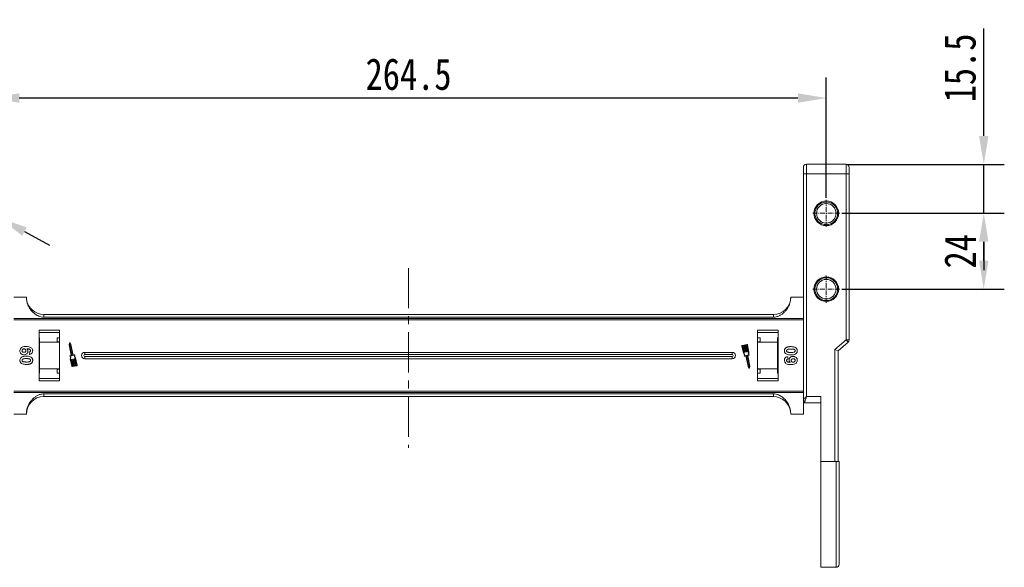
# Model space of a CAD drawing. Header units: millimetres. Extents: x -1004 to 529, y -22 to 1052.
# Tile 6 of 78: x -833 to -522, y 564 to 737. Entities that reach past the tile are written whole.
import ezdxf

# ---------------------------------------------------------------- set-up
doc = ezdxf.new("R2010")
doc.units = ezdxf.units.MM
doc.linetypes.add('CENTER', pattern=[0.6, 0.375, -0.075, 0.075, -0.075])
doc.linetypes.add('CENTERX2', pattern=[20.32, 12.7, -2.54, 2.54, -2.54])
doc.styles.get("Standard").update_dxf_attribs({"font": '仿宋_GB2312.ttf', "width": 0.8})
doc.dimstyles.new('ISO-45.1', dxfattribs={"dimtxt": 10, "dimasz": 9, "dimexe": 6.5, "dimexo": 0.625, "dimgap": 2.5, "dimtad": 1, "dimtoh": 1, "dimdsep": 46, "dimtxsty": 'Standard', "dimcen": 2.5, "dimadec": 0, "dimazin": 0, "dimtfac": 1, "dimtmove": 0, "dimatfit": 3, "dimfxl": 0, "dimarcsym": 0})
doc.dimstyles.new('副本 ISO-45.1', dxfattribs={"dimtxt": 10, "dimasz": 9, "dimexe": 6.5, "dimexo": 0.625, "dimgap": 2.5, "dimtad": 1, "dimdsep": 46, "dimtxsty": 'Standard', "dimcen": 2.5, "dimadec": 0, "dimazin": 0, "dimtfac": 1, "dimtmove": 0, "dimatfit": 3, "dimfxl": 0, "dimarcsym": 0})

# ---------------------------------------------------------------- blocks, each defined once
blk = doc.blocks.new('*D3212')
at = {"color": 0, "lineweight": -2}
for p, q in [((-573.19, 676.15), (-521.75, 676.15)), ((-528.25, 661.15), (-528.25, 667.15)), ((-573.19, 652.15), (-521.75, 652.15))]:
    blk.add_line(p, q, dxfattribs=at)
at = {"color": 0, "lineweight": 9}
for points in [[(-529.75, 667.15), (-526.75, 667.15), (-528.25, 676.15)], [(-529.75, 661.15), (-526.75, 661.15), (-528.25, 652.15)]]:
    blk.add_solid(points, dxfattribs=at)
at = {"layer": 'Defpoints', "color": 0, "lineweight": 9}
for p in [(-573.82, 676.15), (-528.25, 676.15), (-573.82, 652.15)]:
    blk.add_point(p, dxfattribs=at)
at = {"color": 0, "lineweight": 9, "insert": (-535.75, 664.15), "char_height": 10, "attachment_point": 5, "rotation": 90}
blk.add_mtext('24', dxfattribs=at)
blk = doc.blocks.new('*D3213')
at = {"color": 0, "lineweight": -2}
for p, q in [((-528.25, 700.65), (-528.25, 734.63)), ((-571.55, 691.65), (-521.75, 691.65)), ((-528.25, 676.15), (-528.25, 691.65)), ((-573.19, 676.15), (-521.75, 676.15)), ((-528.25, 667.15), (-528.25, 658.15))]:
    blk.add_line(p, q, dxfattribs=at)
at = {"color": 0, "lineweight": 9}
for points in [[(-529.75, 700.65), (-526.75, 700.65), (-528.25, 691.65)], [(-529.75, 667.15), (-526.75, 667.15), (-528.25, 676.15)]]:
    blk.add_solid(points, dxfattribs=at)
at = {"layer": 'Defpoints', "color": 0, "lineweight": 9}
for p in [(-572.18, 691.65), (-528.25, 691.65), (-573.82, 676.15)]:
    blk.add_point(p, dxfattribs=at)
at = {"color": 0, "lineweight": 9, "insert": (-535.75, 722.14), "char_height": 10, "attachment_point": 5, "rotation": 90}
blk.add_mtext('15.5', dxfattribs=at)
blk = doc.blocks.new('*D3214')
at = {"color": 0, "lineweight": -2}
for p, q in [((-842.61, 681.07), (-842.61, 719.13)), ((-578.11, 681.07), (-578.11, 719.13)), ((-587.11, 712.63), (-833.61, 712.63))]:
    blk.add_line(p, q, dxfattribs=at)
at = {"color": 0, "lineweight": 9}
for points in [[(-833.61, 714.13), (-833.61, 711.13), (-842.61, 712.63)], [(-587.11, 714.13), (-587.11, 711.13), (-578.11, 712.63)]]:
    blk.add_solid(points, dxfattribs=at)
at = {"layer": 'Defpoints', "color": 0, "lineweight": 9}
for p in [(-842.61, 712.63), (-842.61, 680.44), (-578.11, 680.44)]:
    blk.add_point(p, dxfattribs=at)
at = {"color": 0, "lineweight": 9, "insert": (-710.36, 720.13), "char_height": 10, "attachment_point": 5}
blk.add_mtext('264.5', dxfattribs=at)
blk = doc.blocks.new('*D3222')
at = {"color": 0, "lineweight": -2}
for p, q in [((-890.67, 689.36), (-866.97, 689.36)), ((-866.97, 689.36), (-853.25, 681.92)), ((-839.88, 674.68), (-845.33, 677.63)), ((-831.97, 670.39), (-824.06, 666.1))]:
    blk.add_line(p, q, dxfattribs=at)
at = {"color": 0, "lineweight": 9}
for points in [[(-852.53, 683.24), (-853.96, 680.6), (-845.33, 677.63)], [(-831.26, 671.71), (-832.69, 669.07), (-839.88, 674.68)]]:
    blk.add_solid(points, dxfattribs=at)
at = {"layer": 'Defpoints', "color": 0, "lineweight": 9}
for p in [(-845.33, 677.63), (-839.88, 674.68)]:
    blk.add_point(p, dxfattribs=at)
at = {"color": 0, "lineweight": 9, "insert": (-880.07, 696.86), "char_height": 10, "attachment_point": 5}
blk.add_mtext('∅6.2', dxfattribs=at)

msp = doc.modelspace()

# ---------------------------------------------------------------- linework, layer by layer
at = {"color": 7, "linetype": 'Continuous', "lineweight": 15}
for p, q in [((-584.359, 688.654), (-584.359, 691.654)), ((-571.859, 691.654), (-584.359, 691.654)), ((-571.859, 688.654), (-571.859, 691.654)), ((-585.359, 688.654), (-585.359, 617.099)), ((-584.359, 688.654), (-585.359, 688.654)), ((-584.359, 618.217), (-584.359, 688.654)), ((-584.359, 688.654), (-571.859, 688.654)), ((-571.859, 688.654), (-571.859, 636.114)), ((-570.859, 688.654), (-571.859, 688.654)), ((-570.859, 636.114), (-570.859, 688.654)), ((-835.359, 649.654), (-831.359, 649.654)), ((-585.359, 649.654), (-589.359, 649.654)), ((-710.359, 642.861), (-835.359, 642.861)), ((-835.359, 642.442), (-710.359, 642.442)), ((-825.859, 644.154), (-825.859, 643.269)), ((-710.359, 644.154), (-825.859, 644.154)), ((-825.859, 643.269), (-710.359, 643.269)), ((-594.859, 644.154), (-710.359, 644.154)), ((-710.359, 643.269), (-594.859, 643.269)), ((-585.359, 642.861), (-710.359, 642.861)), ((-710.359, 642.442), (-585.359, 642.442)), ((-594.859, 644.154), (-594.859, 643.269)), ((-827.359, 639.154), (-827.359, 623.154)), ((-820.859, 639.154), (-827.359, 639.154)), ((-820.859, 623.154), (-820.859, 639.154)), ((-599.859, 639.154), (-599.859, 623.154)), ((-593.359, 639.154), (-599.859, 639.154)), ((-593.359, 623.154), (-593.359, 639.154)), ((-827.359, 638.404), (-820.859, 638.404)), ((-827.359, 636.768), (-827.159, 636.768)), ((-827.159, 635.404), (-827.159, 636.768)), ((-820.859, 636.768), (-821.659, 636.768)), ((-821.659, 636.768), (-821.659, 635.45)), ((-599.859, 638.404), (-593.359, 638.404)), ((-599.059, 636.768), (-599.859, 636.768)), ((-599.059, 635.45), (-599.059, 636.768)), ((-593.559, 636.768), (-593.359, 636.768)), ((-593.559, 636.768), (-593.559, 635.404)), ((-571.859, 636.114), (-575.359, 633.114)), ((-571.859, 636.114), (-570.859, 636.114)), ((-571.208, 635.355), (-571.859, 636.114)), ((-820.859, 635.404), (-827.159, 635.404)), ((-827.159, 635.404), (-827.159, 626.904)), ((-821.659, 635.45), (-820.859, 635.45)), ((-817.723, 635.143), (-817.841, 634.542)), ((-817.841, 634.542), (-817.129, 631.172)), ((-817.635, 634.985), (-817.721, 634.543)), ((-817.721, 634.543), (-816.99, 631.081)), ((-817.377, 634.615), (-817.635, 634.985)), ((-817.267, 634.663), (-817.617, 635.165)), ((-816.645, 631.154), (-817.377, 634.615)), ((-816.549, 631.265), (-817.267, 634.663)), ((-604.811, 634.151), (-604.329, 631.872)), ((-604.696, 634.175), (-604.222, 631.932)), ((-603.296, 634.651), (-604.675, 634.359)), ((-604.421, 634.293), (-604.65, 634.244)), ((-603.981, 632.21), (-604.421, 634.293)), ((-604.018, 634.378), (-604.306, 634.317)), ((-604.306, 634.317), (-603.866, 632.235)), ((-603.578, 632.295), (-604.018, 634.378)), ((-603.616, 634.463), (-603.904, 634.402)), ((-603.904, 634.402), (-603.464, 632.32)), ((-603.176, 632.38), (-603.616, 634.463)), ((-603.272, 634.536), (-603.501, 634.487)), ((-603.501, 634.487), (-603.061, 632.405)), ((-602.728, 632.248), (-603.202, 634.49)), ((-602.606, 632.236), (-603.087, 634.515)), ((-599.859, 635.45), (-599.059, 635.45)), ((-593.559, 635.404), (-599.859, 635.404)), ((-593.559, 626.904), (-593.559, 635.404)), ((-575.359, 633.114), (-575.359, 597.654)), ((-574.359, 632.654), (-575.359, 633.114)), ((-574.359, 632.654), (-571.208, 635.355)), ((-830.403, 631.513), (-830.487, 632.282)), ((-817.152, 631.137), (-817.568, 631.049)), ((-817.497, 630.072), (-817.016, 627.794)), ((-817.013, 631.047), (-817.457, 630.953)), ((-817.374, 630.061), (-816.901, 627.818)), ((-816.601, 627.821), (-817.041, 629.904)), ((-817.019, 629.938), (-816.961, 629.951)), ((-816.926, 629.928), (-816.486, 627.845)), ((-816.199, 627.906), (-816.639, 629.989)), ((-816.616, 630.023), (-816.559, 630.036)), ((-816.166, 631.225), (-816.61, 631.131)), ((-816.104, 631.358), (-816.549, 631.265)), ((-816.524, 630.013), (-816.084, 627.93)), ((-815.797, 627.991), (-816.237, 630.074)), ((-816.214, 630.108), (-816.157, 630.121)), ((-816.122, 630.098), (-815.682, 628.015)), ((-815.407, 628.133), (-815.881, 630.376)), ((-815.292, 628.158), (-815.773, 630.436)), ((-710.359, 632.154), (-812.859, 632.154)), ((-812.859, 631.439), (-812.859, 632.154)), ((-710.359, 631.439), (-812.859, 631.439)), ((-812.859, 630.154), (-812.859, 630.869)), ((-812.859, 630.869), (-710.359, 630.869)), ((-812.859, 630.154), (-710.359, 630.154)), ((-607.859, 632.154), (-710.359, 632.154)), ((-607.859, 631.439), (-710.359, 631.439)), ((-710.359, 630.869), (-607.859, 630.869)), ((-710.359, 630.154), (-607.859, 630.154)), ((-607.859, 632.154), (-607.859, 631.439)), ((-607.859, 630.154), (-607.859, 630.869)), ((-603.999, 630.95), (-603.554, 631.044)), ((-603.888, 632.2), (-603.946, 632.188)), ((-603.936, 631.083), (-603.492, 631.177)), ((-603.554, 631.044), (-602.836, 627.645)), ((-603.486, 632.285), (-603.544, 632.273)), ((-603.457, 631.154), (-602.726, 627.693)), ((-603.084, 632.37), (-603.141, 632.358)), ((-602.381, 627.766), (-603.113, 631.227)), ((-603.09, 631.262), (-602.646, 631.356)), ((-602.261, 627.766), (-602.973, 631.136)), ((-602.951, 631.171), (-602.535, 631.259)), ((-590.315, 630.795), (-590.23, 630.026)), ((-574.359, 597.654), (-574.359, 632.654)), ((-827.159, 626.904), (-820.859, 626.904)), ((-827.159, 625.54), (-827.159, 626.904)), ((-820.859, 626.858), (-821.659, 626.858)), ((-821.659, 626.858), (-821.659, 625.54)), ((-816.831, 627.773), (-816.601, 627.821)), ((-816.807, 627.658), (-815.428, 627.949)), ((-816.486, 627.845), (-816.199, 627.906)), ((-816.084, 627.93), (-815.797, 627.991)), ((-815.682, 628.015), (-815.452, 628.064)), ((-602.836, 627.645), (-602.485, 627.143)), ((-602.726, 627.693), (-602.468, 627.324)), ((-602.468, 627.324), (-602.381, 627.766)), ((-602.379, 627.165), (-602.261, 627.766)), ((-599.859, 626.904), (-593.559, 626.904)), ((-599.059, 626.858), (-599.859, 626.858)), ((-599.059, 625.54), (-599.059, 626.858)), ((-593.559, 626.904), (-593.559, 625.54)), ((-827.159, 625.54), (-827.359, 625.54)), ((-820.859, 623.904), (-827.359, 623.904)), ((-821.659, 625.54), (-820.859, 625.54)), ((-599.859, 625.54), (-599.059, 625.54)), ((-593.359, 623.904), (-599.859, 623.904)), ((-593.359, 625.54), (-593.559, 625.54)), ((-827.359, 623.154), (-820.859, 623.154)), ((-599.859, 623.154), (-593.359, 623.154)), ((-710.359, 619.866), (-835.359, 619.866)), ((-835.359, 619.447), (-710.359, 619.447)), ((-710.359, 619.04), (-825.859, 619.04)), ((-825.859, 619.04), (-825.859, 618.154)), ((-825.859, 618.154), (-710.359, 618.154)), ((-585.359, 619.866), (-710.359, 619.866)), ((-710.359, 619.447), (-585.359, 619.447)), ((-594.859, 619.04), (-710.359, 619.04)), ((-710.359, 618.154), (-594.859, 618.154)), ((-594.859, 618.154), (-594.859, 619.04)), ((-579.859, 618.217), (-584.359, 618.217)), ((-579.859, 597.654), (-579.859, 618.217)), ((-585.359, 616.663), (-585.359, 612.654)), ((-584.859, 616.726), (-584.859, 616.217)), ((-584.859, 616.217), (-579.859, 616.217)), ((-831.359, 612.654), (-835.359, 612.654)), ((-589.359, 612.654), (-585.359, 612.654)), ((-575.359, 597.654), (-579.859, 597.654)), ((-579.859, 564.154), (-579.859, 597.654)), ((-575.009, 597.654), (-575.359, 597.654)), ((-575.009, 564.154), (-575.009, 597.654)), ((-579.859, 564.154), (-575.009, 564.154))]:
    msp.add_line(p, q, dxfattribs=at)
at = {"color": 1, "linetype": 'CENTER', "lineweight": 9, "ltscale": 3.9624}
for p, q in [((-578.109, 671.864), (-578.109, 680.444)), ((-582.399, 676.154), (-573.819, 676.154)), ((-578.109, 647.864), (-578.109, 656.444)), ((-582.399, 652.154), (-573.819, 652.154))]:
    msp.add_line(p, q, dxfattribs=at)
at = {"color": 1, "linetype": 'CENTERX2', "lineweight": 13}
msp.add_line((-710.359, 658.82), (-710.359, 601.983), dxfattribs=at)
at = {"color": 7, "linetype": 'Continuous', "lineweight": 15}
for centre, radius in [((-578.109, 676.154), 3.9), ((-578.109, 676.154), 3.1), ((-578.109, 652.154), 3.9), ((-578.109, 652.154), 3.1)]:
    msp.add_circle(centre, radius, dxfattribs=at)
for centre, radius, start, end in [((-584.359, 690.654), 1, 90, 180), ((-571.859, 690.654), 1, 0, 90), ((-825.859, 649.654), 5.5, 187.91122, 270), ((-594.859, 649.654), 5.5, 270, 360), ((-571.859, 636.114), 1, 310.60129, 0), ((-817.666, 635.132), 0.0587, 34.95116, 168.90824), ((-604.638, 634.187), 0.176, 101.9297, 191.9297), ((-604.638, 634.187), 0.0587, 101.9297, 191.9297), ((-603.259, 634.478), 0.176, 11.9297, 101.9297), ((-603.259, 634.478), 0.0587, 11.9297, 101.9297), ((-817.555, 630.992), 0.0587, 101.9297, 217.44471), ((-818.295, 630.426), 0.873, 336.11204, 37.44471), ((-818.295, 630.426), 0.99, 338.37041, 32.16635), ((-817.158, 631.166), 0.0294, 281.9297, 11.9297), ((-817.012, 629.91), 0.0294, 101.9297, 191.9297), ((-817.019, 631.075), 0.0294, 281.9297, 11.9297), ((-816.955, 629.922), 0.0294, 11.9297, 101.9297), ((-816.616, 631.16), 0.0294, 191.9297, 281.9297), ((-816.61, 629.995), 0.0294, 101.9297, 191.9297), ((-816.553, 630.007), 0.0294, 11.9297, 101.9297), ((-816.208, 630.08), 0.0294, 101.9297, 191.9297), ((-815.186, 631.082), 0.99, 171.69305, 225.48899), ((-816.151, 630.092), 0.0294, 11.9297, 101.9297), ((-816.092, 631.301), 0.0587, 346.41469, 101.9297), ((-815.186, 631.082), 0.873, 166.41469, 227.74736), ((-812.859, 631.154), 1, 90, 270), ((-812.859, 631.154), 0.285, 90, 270), ((-607.859, 631.154), 1, 270, 90), ((-607.859, 631.154), 0.285, 270, 90), ((-604.916, 631.226), 0.873, 346.41469, 47.74736), ((-604.916, 631.226), 0.99, 351.69305, 45.48899), ((-604.011, 631.007), 0.0587, 166.41469, 281.9297), ((-603.952, 632.216), 0.0294, 191.9297, 281.9297), ((-603.894, 632.229), 0.0294, 281.9297, 11.9297), ((-603.55, 632.301), 0.0294, 191.9297, 281.9297), ((-603.486, 631.148), 0.0294, 11.9297, 101.9297), ((-603.492, 632.314), 0.0294, 281.9297, 11.9297), ((-603.148, 632.386), 0.0294, 191.9297, 281.9297), ((-603.084, 631.233), 0.0294, 101.9297, 191.9297), ((-603.09, 632.399), 0.0294, 281.9297, 11.9297), ((-602.945, 631.142), 0.0294, 101.9297, 191.9297), ((-601.808, 631.883), 0.99, 158.37041, 212.16635), ((-601.808, 631.883), 0.873, 156.11204, 217.44471), ((-602.547, 631.316), 0.0587, 281.9297, 37.44471), ((-816.843, 627.83), 0.176, 191.9297, 281.9297), ((-816.843, 627.83), 0.0587, 191.9297, 281.9297), ((-815.464, 628.121), 0.0587, 281.9297, 11.9297), ((-815.464, 628.121), 0.176, 281.9297, 11.9297), ((-602.437, 627.177), 0.0587, 214.95116, 348.90824), ((-825.859, 612.654), 5.5, 90, 180), ((-594.859, 612.654), 5.5, 7.91122, 90), ((-584.914, 617.174), 0.451, 189.5202, 277.08135), ((-584.859, 616.717), 0.5, 180, 270), ((-575.009, 565.154), 1, 270, 0)]:
    msp.add_arc(centre, radius, start, end, dxfattribs=at)
for points, knots in [([(-585.359, 690.654), (-585.359, 690.627), (-585.359, 690.586), (-585.359, 690.337), (-585.359, 690.078), (-585.359, 689.76), (-585.359, 689.294), (-585.359, 688.906), (-585.359, 688.654)], [0, 0, 0, 0, 0.2394429, 0.3696359, 0.4999999, 0.6301929, 0.7605571, 1, 1, 1, 1]), ([(-570.859, 688.654), (-570.859, 688.906), (-570.859, 689.294), (-570.859, 689.76), (-570.859, 690.078), (-570.859, 690.337), (-570.859, 690.586), (-570.859, 690.627), (-570.859, 690.654)], [0, 0, 0, 0, 0.23944295, 0.36980709, 0.50000008, 0.63036414, 0.76055705, 1, 1, 1, 1]), ([(-578.109, 672.554), (-578.335, 672.566), (-578.787, 672.59), (-579.459, 672.794), (-580.1, 673.122), (-580.671, 673.591), (-581.061, 674.067), (-581.309, 674.491), (-581.504, 674.92), (-581.667, 675.475), (-581.729, 676.154), (-581.667, 676.833), (-581.47, 677.505), (-581.14, 678.145), (-580.672, 678.717), (-580.195, 679.107), (-579.772, 679.355), (-579.343, 679.549), (-578.787, 679.718), (-578.335, 679.742), (-578.109, 679.754)], [0, 0, 0, 0, 0.05998, 0.1199831, 0.1849463, 0.249957, 0.3149202, 0.3472901, 0.3800161, 0.4399843, 0.4999996, 0.5599679, 0.6199831, 0.6849463, 0.749957, 0.8149202, 0.8472901, 0.8800161, 0.9399965, 1, 1, 1, 1]), ([(-578.109, 679.754), (-577.882, 679.742), (-577.43, 679.718), (-576.758, 679.514), (-576.118, 679.186), (-575.546, 678.717), (-575.156, 678.241), (-574.908, 677.817), (-574.713, 677.388), (-574.55, 676.833), (-574.488, 676.154), (-574.55, 675.475), (-574.747, 674.803), (-575.077, 674.163), (-575.546, 673.591), (-576.022, 673.201), (-576.445, 672.954), (-576.875, 672.759), (-577.43, 672.59), (-577.882, 672.566), (-578.109, 672.554)], [0, 0, 0, 0, 0.05998, 0.1199831, 0.1849463, 0.249957, 0.3149202, 0.3472901, 0.3800161, 0.4399843, 0.4999996, 0.5599679, 0.6199831, 0.6849463, 0.749957, 0.8149202, 0.8472901, 0.8800161, 0.9399965, 1, 1, 1, 1]), ([(-578.109, 648.554), (-578.335, 648.566), (-578.787, 648.59), (-579.459, 648.794), (-580.1, 649.122), (-580.671, 649.591), (-581.061, 650.067), (-581.309, 650.491), (-581.504, 650.92), (-581.667, 651.475), (-581.729, 652.154), (-581.667, 652.833), (-581.47, 653.505), (-581.14, 654.145), (-580.672, 654.717), (-580.195, 655.107), (-579.772, 655.355), (-579.343, 655.549), (-578.787, 655.718), (-578.335, 655.742), (-578.109, 655.754)], [0, 0, 0, 0, 0.05997996, 0.1199831, 0.18494633, 0.24995699, 0.31492025, 0.34729014, 0.38001606, 0.43998433, 0.49999957, 0.55996785, 0.6199831, 0.68494633, 0.74995699, 0.81492025, 0.84729014, 0.88001606, 0.93999645, 1, 1, 1, 1]), ([(-578.109, 655.754), (-577.882, 655.742), (-577.43, 655.718), (-576.758, 655.514), (-576.118, 655.186), (-575.546, 654.717), (-575.156, 654.241), (-574.908, 653.817), (-574.713, 653.388), (-574.55, 652.833), (-574.488, 652.154), (-574.55, 651.475), (-574.747, 650.803), (-575.077, 650.163), (-575.546, 649.591), (-576.022, 649.201), (-576.445, 648.954), (-576.875, 648.759), (-577.43, 648.59), (-577.882, 648.566), (-578.109, 648.554)], [0, 0, 0, 0, 0.05998, 0.1199831, 0.1849463, 0.249957, 0.3149202, 0.3472901, 0.3800161, 0.4399843, 0.4999996, 0.5599679, 0.6199831, 0.6849463, 0.749957, 0.8149202, 0.8472901, 0.8800161, 0.9399965, 1, 1, 1, 1]), ([(-831.359, 649.654), (-831.339, 649.274), (-831.301, 648.514), (-830.998, 647.405), (-830.52, 646.362), (-829.868, 645.414), (-829.063, 644.592), (-828.235, 643.998), (-827.448, 643.604), (-826.697, 643.335), (-826.153, 643.292), (-825.859, 643.269)], [0, 0, 0, 0, 0.1245955, 0.2491892, 0.3738223, 0.4984451, 0.6220504, 0.7455895, 0.8257011, 0.9057067, 1, 1, 1, 1]), ([(-594.859, 643.269), (-594.467, 643.31), (-593.771, 643.384), (-592.851, 643.795), (-592.067, 644.279), (-591.354, 644.881), (-590.691, 645.624), (-590.121, 646.506), (-589.685, 647.512), (-589.411, 648.572), (-589.376, 649.293), (-589.359, 649.654)], [0, 0, 0, 0, 0.12537671, 0.22314387, 0.32104417, 0.42261476, 0.52420473, 0.64378252, 0.76336805, 0.8816833, 1, 1, 1, 1]), ([(-833.41, 632.669), (-833.399, 632.804), (-833.378, 633.075), (-833.177, 633.435), (-832.872, 633.727), (-832.336, 633.967), (-831.826, 634.022), (-831.471, 634.025), (-831.412, 634.026)], [0, 0, 0, 0, 0.1482689, 0.2976473, 0.4424214, 0.6078512, 0.9356585, 1, 1, 1, 1]), ([(-832.743, 632.684), (-832.736, 632.752), (-832.722, 632.888), (-832.605, 633.064), (-832.448, 633.19), (-832.265, 633.248), (-832.145, 633.254), (-832.088, 633.257)], [0, 0, 0, 0, 0.2079047, 0.4199807, 0.6306256, 0.821735, 1, 1, 1, 1]), ([(-832.088, 633.257), (-832.005, 633.252), (-831.869, 633.244), (-831.7, 633.153), (-831.591, 633.03), (-831.522, 632.882), (-831.516, 632.774), (-831.512, 632.722)], [0, 0, 0, 0, 0.2767209, 0.4568705, 0.6370074, 0.8240683, 1, 1, 1, 1]), ([(-831.412, 634.026), (-831.279, 634.023), (-830.878, 634.014), (-830.322, 633.924), (-829.813, 633.645), (-829.511, 633.299), (-829.373, 632.929), (-829.362, 632.695), (-829.359, 632.611)], [0, 0, 0, 0, 0.1423372, 0.4291269, 0.5899433, 0.7512055, 0.9098946, 1, 1, 1, 1]), ([(-830.025, 632.709), (-830.031, 632.763), (-830.042, 632.872), (-830.142, 633.024), (-830.314, 633.166), (-830.676, 633.274), (-830.976, 633.299), (-831.181, 633.315)], [0, 0, 0, 0, 0.1120492, 0.2243802, 0.3701146, 0.5702758, 1, 1, 1, 1]), ([(-831.181, 633.315), (-831.132, 633.269), (-831.034, 633.174), (-830.943, 633.029), (-830.893, 632.902), (-830.865, 632.803), (-830.849, 632.699), (-830.847, 632.628), (-830.846, 632.592)], [0, 0, 0, 0, 0.2436536, 0.4957602, 0.6178923, 0.7415029, 0.8700251, 1, 1, 1, 1]), ([(-591.359, 632.667), (-591.356, 632.734), (-591.352, 632.869), (-591.308, 633.067), (-591.23, 633.257), (-591.131, 633.402), (-591.033, 633.509), (-590.976, 633.557), (-590.948, 633.582)], [0, 0, 0, 0, 0.1926347, 0.388697, 0.5820148, 0.7830443, 0.8909593, 1, 1, 1, 1]), ([(-590.948, 633.582), (-590.893, 633.621), (-590.784, 633.701), (-590.547, 633.809), (-590.239, 633.899), (-589.902, 633.949), (-589.598, 633.971), (-589.42, 633.973), (-589.331, 633.975)], [0, 0, 0, 0, 0.1184406, 0.2393457, 0.4595932, 0.6849248, 0.8422399, 1, 1, 1, 1]), ([(-590.692, 632.667), (-590.684, 632.735), (-590.671, 632.845), (-590.583, 632.974), (-590.43, 633.078), (-590.155, 633.171), (-589.765, 633.199), (-589.477, 633.203), (-589.331, 633.205)], [0, 0, 0, 0, 0.1253702, 0.2022903, 0.2791788, 0.4647576, 0.7305818, 1, 1, 1, 1]), ([(-589.331, 633.975), (-589.198, 633.972), (-588.895, 633.967), (-588.365, 633.895), (-587.943, 633.755), (-587.736, 633.596), (-587.714, 633.579)], [0, 0, 0, 0, 0.23673076, 0.53755546, 0.94966792, 1, 1, 1, 1]), ([(-589.331, 633.205), (-589.265, 633.205), (-589.131, 633.204), (-588.951, 633.198), (-588.79, 633.188), (-588.648, 633.174), (-588.506, 633.155), (-588.413, 633.132), (-588.367, 633.12)], [0, 0, 0, 0, 0.2059417, 0.4119594, 0.558149, 0.7045024, 0.8518015, 1, 1, 1, 1]), ([(-588.367, 633.12), (-588.297, 633.096), (-588.185, 633.058), (-588.06, 632.95), (-587.993, 632.826), (-587.977, 632.727), (-587.974, 632.673), (-587.974, 632.667)], [0, 0, 0, 0, 0.3348035, 0.5425606, 0.750382, 0.9707212, 1, 1, 1, 1]), ([(-587.714, 633.579), (-587.663, 633.534), (-587.561, 633.444), (-587.446, 633.275), (-587.363, 633.087), (-587.325, 632.918), (-587.31, 632.776), (-587.308, 632.703), (-587.307, 632.667)], [0, 0, 0, 0, 0.1937762, 0.3936, 0.5878635, 0.7889077, 0.894169, 1, 1, 1, 1]), ([(-832.105, 631.411), (-832.24, 631.418), (-832.51, 631.434), (-832.891, 631.6), (-833.19, 631.885), (-833.381, 632.258), (-833.4, 632.532), (-833.41, 632.669)], [0, 0, 0, 0, 0.1978309, 0.3972998, 0.5989102, 0.7987412, 1, 1, 1, 1]), ([(-833.41, 629.641), (-833.4, 629.777), (-833.379, 630.048), (-833.181, 630.402), (-832.867, 630.69), (-832.256, 630.924), (-831.736, 630.939), (-831.378, 630.949)], [0, 0, 0, 0, 0.1475277, 0.2965695, 0.43214, 0.6087374, 1, 1, 1, 1]), ([(-832.145, 632.18), (-832.23, 632.184), (-832.368, 632.19), (-832.547, 632.263), (-832.656, 632.374), (-832.73, 632.518), (-832.739, 632.625), (-832.743, 632.684)], [0, 0, 0, 0, 0.2886974, 0.4635526, 0.6399417, 0.8018084, 1, 1, 1, 1]), ([(-832.743, 629.641), (-832.735, 629.709), (-832.722, 629.819), (-832.636, 629.948), (-832.485, 630.051), (-832.213, 630.144), (-831.823, 630.174), (-831.532, 630.178), (-831.386, 630.18)], [0, 0, 0, 0, 0.125351, 0.2021974, 0.2791824, 0.4597421, 0.727968, 1, 1, 1, 1]), ([(-831.512, 632.722), (-831.518, 632.655), (-831.528, 632.529), (-831.622, 632.369), (-831.757, 632.25), (-831.942, 632.188), (-832.075, 632.183), (-832.145, 632.18)], [0, 0, 0, 0, 0.2137567, 0.3949441, 0.5765849, 0.7773109, 1, 1, 1, 1]), ([(-830.846, 632.592), (-830.858, 632.457), (-830.883, 632.184), (-831.099, 631.836), (-831.4, 631.57), (-831.753, 631.429), (-831.997, 631.416), (-832.105, 631.411)], [0, 0, 0, 0, 0.2102159, 0.4219747, 0.6200164, 0.8310369, 1, 1, 1, 1]), ([(-831.386, 630.18), (-831.319, 630.179), (-831.186, 630.178), (-831.005, 630.172), (-830.843, 630.162), (-830.701, 630.148), (-830.558, 630.13), (-830.465, 630.106), (-830.418, 630.094)], [0, 0, 0, 0, 0.20527, 0.4106157, 0.5571475, 0.7038444, 0.8514751, 1, 1, 1, 1]), ([(-831.378, 630.949), (-831.244, 630.947), (-830.941, 630.942), (-830.414, 630.869), (-829.993, 630.728), (-829.788, 630.571), (-829.765, 630.553)], [0, 0, 0, 0, 0.2373811, 0.5389182, 0.9490817, 1, 1, 1, 1]), ([(-830.487, 632.282), (-830.409, 632.295), (-830.287, 632.314), (-830.143, 632.405), (-830.062, 632.51), (-830.029, 632.618), (-830.026, 632.684), (-830.025, 632.709)], [0, 0, 0, 0, 0.33384, 0.5245467, 0.7163724, 0.8918244, 1, 1, 1, 1]), ([(-830.418, 630.094), (-830.349, 630.071), (-830.237, 630.032), (-830.111, 629.924), (-830.044, 629.801), (-830.028, 629.702), (-830.026, 629.648), (-830.025, 629.641)], [0, 0, 0, 0, 0.3348035, 0.5425606, 0.750382, 0.9707212, 1, 1, 1, 1]), ([(-829.359, 632.611), (-829.369, 632.475), (-829.389, 632.229), (-829.573, 631.916), (-829.849, 631.675), (-830.146, 631.56), (-830.345, 631.523), (-830.403, 631.513)], [0, 0, 0, 0, 0.2426908, 0.4390024, 0.635006, 0.8950587, 1, 1, 1, 1]), ([(-829.765, 630.553), (-829.715, 630.509), (-829.613, 630.419), (-829.497, 630.25), (-829.414, 630.061), (-829.376, 629.892), (-829.361, 629.751), (-829.359, 629.678), (-829.359, 629.641)], [0, 0, 0, 0, 0.1937762, 0.3936, 0.5878635, 0.7889077, 0.894169, 1, 1, 1, 1]), ([(-590.952, 631.755), (-591.003, 631.799), (-591.104, 631.89), (-591.22, 632.058), (-591.303, 632.247), (-591.341, 632.416), (-591.356, 632.558), (-591.358, 632.631), (-591.359, 632.667)], [0, 0, 0, 0, 0.1937693, 0.3935642, 0.587886, 0.7891312, 0.8942826, 1, 1, 1, 1]), ([(-591.359, 629.697), (-591.347, 629.833), (-591.327, 630.079), (-591.146, 630.393), (-590.865, 630.635), (-590.568, 630.75), (-590.369, 630.785), (-590.315, 630.795)], [0, 0, 0, 0, 0.2427882, 0.4388655, 0.6348012, 0.9009361, 1, 1, 1, 1]), ([(-589.305, 628.282), (-589.438, 628.285), (-589.84, 628.294), (-590.395, 628.385), (-590.904, 628.663), (-591.206, 629.01), (-591.344, 629.379), (-591.355, 629.613), (-591.359, 629.697)], [0, 0, 0, 0, 0.1423372, 0.4291269, 0.5899433, 0.7512055, 0.9098946, 1, 1, 1, 1]), ([(-589.339, 631.359), (-589.473, 631.362), (-589.776, 631.367), (-590.295, 631.437), (-590.715, 631.576), (-590.922, 631.732), (-590.952, 631.755)], [0, 0, 0, 0, 0.2372812, 0.5385907, 0.9326774, 1, 1, 1, 1]), ([(-590.299, 632.214), (-590.368, 632.238), (-590.48, 632.276), (-590.605, 632.383), (-590.671, 632.505), (-590.689, 632.604), (-590.692, 632.659), (-590.692, 632.667)], [0, 0, 0, 0, 0.3336776, 0.5404125, 0.7472639, 0.9612091, 1, 1, 1, 1]), ([(-590.23, 630.026), (-590.31, 630.012), (-590.433, 629.992), (-590.577, 629.902), (-590.655, 629.797), (-590.688, 629.69), (-590.691, 629.624), (-590.692, 629.599)], [0, 0, 0, 0, 0.3447142, 0.5290593, 0.7142089, 0.8921959, 1, 1, 1, 1]), ([(-589.331, 632.128), (-589.398, 632.129), (-589.531, 632.13), (-589.712, 632.136), (-589.874, 632.146), (-590.016, 632.16), (-590.159, 632.178), (-590.253, 632.202), (-590.299, 632.214)], [0, 0, 0, 0, 0.2052705, 0.4106164, 0.5571497, 0.7038442, 0.8514711, 1, 1, 1, 1]), ([(-589.871, 629.716), (-589.859, 629.851), (-589.834, 630.124), (-589.618, 630.474), (-589.312, 630.742), (-588.958, 630.88), (-588.716, 630.892), (-588.612, 630.898)], [0, 0, 0, 0, 0.2101886, 0.4217733, 0.6236035, 0.8370344, 1, 1, 1, 1]), ([(-589.536, 628.993), (-589.585, 629.039), (-589.684, 629.133), (-589.773, 629.28), (-589.825, 629.407), (-589.852, 629.506), (-589.868, 629.609), (-589.87, 629.68), (-589.871, 629.716)], [0, 0, 0, 0, 0.24349124, 0.49626585, 0.61820988, 0.7417038, 0.87015842, 1, 1, 1, 1]), ([(-587.307, 632.667), (-587.317, 632.532), (-587.338, 632.26), (-587.536, 631.907), (-587.83, 631.636), (-588.251, 631.46), (-588.764, 631.372), (-589.147, 631.363), (-589.339, 631.359)], [0, 0, 0, 0, 0.1474062, 0.2963669, 0.4308106, 0.5797755, 0.7893694, 1, 1, 1, 1]), ([(-587.974, 632.667), (-587.979, 632.61), (-587.989, 632.508), (-588.066, 632.376), (-588.214, 632.263), (-588.488, 632.167), (-588.88, 632.133), (-589.18, 632.13), (-589.331, 632.128)], [0, 0, 0, 0, 0.10461361, 0.18881412, 0.27351189, 0.44412695, 0.71948087, 1, 1, 1, 1]), ([(-589.205, 629.586), (-589.199, 629.654), (-589.188, 629.779), (-589.094, 629.943), (-588.963, 630.054), (-588.782, 630.119), (-588.651, 630.125), (-588.573, 630.128)], [0, 0, 0, 0, 0.2139369, 0.3980753, 0.5830907, 0.7516657, 1, 1, 1, 1]), ([(-588.612, 630.898), (-588.477, 630.89), (-588.207, 630.875), (-587.828, 630.707), (-587.531, 630.428), (-587.337, 630.057), (-587.318, 629.782), (-587.307, 629.64)], [0, 0, 0, 0, 0.1979267, 0.3977284, 0.5974133, 0.7905838, 1, 1, 1, 1]), ([(-588.573, 630.128), (-588.486, 630.124), (-588.348, 630.118), (-588.169, 630.043), (-588.061, 629.934), (-587.987, 629.791), (-587.979, 629.684), (-587.974, 629.624)], [0, 0, 0, 0, 0.2913202, 0.4655393, 0.6416315, 0.798664, 1, 1, 1, 1]), ([(-833.004, 628.729), (-833.054, 628.774), (-833.156, 628.864), (-833.271, 629.033), (-833.354, 629.222), (-833.392, 629.391), (-833.407, 629.532), (-833.409, 629.605), (-833.41, 629.641)], [0, 0, 0, 0, 0.1937693, 0.3935642, 0.587886, 0.7891312, 0.8942826, 1, 1, 1, 1]), ([(-831.386, 628.334), (-831.519, 628.336), (-831.823, 628.341), (-832.343, 628.412), (-832.765, 628.549), (-832.973, 628.707), (-833.004, 628.729)], [0, 0, 0, 0, 0.2366286, 0.5373614, 0.9329864, 1, 1, 1, 1]), ([(-832.351, 629.189), (-832.42, 629.212), (-832.531, 629.25), (-832.657, 629.357), (-832.723, 629.479), (-832.741, 629.578), (-832.743, 629.633), (-832.743, 629.641)], [0, 0, 0, 0, 0.3336776, 0.5404125, 0.7472639, 0.9612091, 1, 1, 1, 1]), ([(-831.386, 629.103), (-831.453, 629.103), (-831.586, 629.104), (-831.766, 629.11), (-831.928, 629.12), (-832.069, 629.134), (-832.211, 629.153), (-832.304, 629.177), (-832.351, 629.189)], [0, 0, 0, 0, 0.2059417, 0.4119594, 0.558149, 0.7045024, 0.8518015, 1, 1, 1, 1]), ([(-830.025, 629.641), (-830.031, 629.584), (-830.041, 629.483), (-830.116, 629.354), (-830.256, 629.244), (-830.527, 629.144), (-830.924, 629.108), (-831.231, 629.104), (-831.386, 629.103)], [0, 0, 0, 0, 0.1056461, 0.1862213, 0.267042, 0.4315406, 0.7127076, 1, 1, 1, 1]), ([(-829.77, 628.726), (-829.824, 628.687), (-829.933, 628.607), (-830.165, 628.502), (-830.461, 628.412), (-830.792, 628.362), (-831.102, 628.337), (-831.291, 628.335), (-831.386, 628.334)], [0, 0, 0, 0, 0.118432, 0.2393289, 0.4494336, 0.6641784, 0.8318201, 1, 1, 1, 1]), ([(-829.359, 629.641), (-829.361, 629.575), (-829.365, 629.44), (-829.409, 629.242), (-829.487, 629.051), (-829.586, 628.906), (-829.684, 628.8), (-829.741, 628.751), (-829.77, 628.726)], [0, 0, 0, 0, 0.1926273, 0.3886837, 0.5820134, 0.7832006, 0.8910383, 1, 1, 1, 1]), ([(-590.692, 629.599), (-590.686, 629.545), (-590.675, 629.437), (-590.577, 629.285), (-590.407, 629.144), (-590.045, 629.034), (-589.743, 629.01), (-589.536, 628.993)], [0, 0, 0, 0, 0.1120155, 0.2243547, 0.3677679, 0.565827, 1, 1, 1, 1]), ([(-587.307, 629.64), (-587.318, 629.504), (-587.339, 629.233), (-587.542, 628.872), (-587.847, 628.581), (-588.382, 628.341), (-588.891, 628.287), (-589.246, 628.283), (-589.305, 628.282)], [0, 0, 0, 0, 0.148288, 0.2977445, 0.4437132, 0.6077915, 0.9347078, 1, 1, 1, 1]), ([(-588.629, 629.052), (-588.709, 629.056), (-588.842, 629.064), (-589.011, 629.15), (-589.12, 629.271), (-589.194, 629.42), (-589.201, 629.531), (-589.205, 629.586)], [0, 0, 0, 0, 0.26739447, 0.44721416, 0.62712208, 0.81306532, 1, 1, 1, 1]), ([(-587.974, 629.624), (-587.981, 629.557), (-587.995, 629.42), (-588.112, 629.246), (-588.27, 629.117), (-588.453, 629.06), (-588.574, 629.054), (-588.629, 629.052)], [0, 0, 0, 0, 0.2079545, 0.4204057, 0.6273197, 0.8277075, 1, 1, 1, 1]), ([(-825.859, 619.04), (-826.25, 618.998), (-826.946, 618.925), (-827.866, 618.514), (-828.65, 618.03), (-829.363, 617.427), (-830.026, 616.684), (-830.596, 615.802), (-831.032, 614.796), (-831.306, 613.737), (-831.341, 613.015), (-831.359, 612.654)], [0, 0, 0, 0, 0.1253767, 0.2231439, 0.3210442, 0.4226148, 0.5242047, 0.6437825, 0.7633681, 0.8816833, 1, 1, 1, 1]), ([(-589.359, 612.654), (-589.378, 613.034), (-589.417, 613.794), (-589.719, 614.903), (-590.198, 615.946), (-590.849, 616.895), (-591.655, 617.716), (-592.482, 618.31), (-593.269, 618.705), (-594.02, 618.973), (-594.564, 619.016), (-594.859, 619.04)], [0, 0, 0, 0, 0.1245955, 0.2491892, 0.3738223, 0.4984451, 0.6220504, 0.7455895, 0.8257011, 0.9057067, 1, 1, 1, 1]), ([(-585.359, 617.099), (-585.342, 617.167), (-585.306, 617.311), (-585.056, 617.59), (-584.726, 617.9), (-584.481, 618.111), (-584.359, 618.217)], [0, 0, 0, 0, 0.2343503, 0.4981953, 0.748869, 1, 1, 1, 1]), ([(-584.859, 616.726), (-584.849, 616.821), (-584.827, 617.031), (-584.655, 617.529), (-584.475, 617.948), (-584.359, 618.217)], [0, 0, 0, 0, 0.22707195, 0.50158707, 1, 1, 1, 1]), ([(-585.359, 617.099), (-585.359, 616.982), (-585.359, 616.856), (-585.359, 616.822), (-585.359, 616.819)], [0, 0, 0, 0, 0.93147, 1, 1, 1, 1]), ([(-574.009, 597.654), (-574.02, 597.654), (-574.042, 597.654), (-574.214, 597.654), (-574.468, 597.654), (-574.749, 597.654), (-574.935, 597.654), (-575.009, 597.654)], [0, 0, 0, 0, 0.21469386, 0.42938772, 0.64408158, 0.85877544, 1, 1, 1, 1]), ([(-574.009, 565.154), (-574.009, 565.18), (-574.009, 565.232), (-574.009, 565.664), (-574.009, 566.369), (-574.009, 567.286), (-574.009, 568.287), (-574.009, 569.295), (-574.009, 570.632), (-574.009, 572.383), (-574.009, 574.633), (-574.009, 577.126), (-574.009, 579.82), (-574.009, 582.678), (-574.009, 585.631), (-574.009, 588.659), (-574.009, 591.673), (-574.009, 594.681), (-574.009, 596.663), (-574.009, 597.654)], [0, 0, 0, 0, 0.0582517, 0.116493, 0.1782416, 0.23998, 0.2829052, 0.3257282, 0.3686443, 0.434335, 0.5000152, 0.565706, 0.6313862, 0.6957083, 0.76002, 0.8217687, 0.8835071, 0.9417561, 1, 1, 1, 1])]:
    msp.add_open_spline(points, degree=3, knots=knots, dxfattribs=at)

# ---------------------------------------------------------------- dimensions: what is measured, and where the dimension line sits
at = {"color": 5, "lineweight": 9}
for base, p1, p2, picture, middle in [((-528.248, 691.654), (-573.819, 676.154), (-572.177, 691.654), '*D3213', (-535.748, 722.143)), ((-528.248, 676.154), (-573.819, 652.154), (-573.819, 676.154), '*D3212', (-535.748, 664.154))]:
    dim = msp.add_linear_dim(base=base, p1=p1, p2=p2, angle=90, dimstyle='副本 ISO-45.1', dxfattribs=at)
    dim.commit()
    dim.dimension.update_dxf_attribs({"geometry": picture, "text_midpoint": middle})
dim = msp.add_linear_dim(base=(-842.609, 712.634), p1=(-578.109, 680.444), p2=(-842.609, 680.444), dimstyle='副本 ISO-45.1', dxfattribs=at)
dim.commit()
dim.dimension.update_dxf_attribs({"geometry": '*D3214', "text_midpoint": (-710.359, 720.134)})
dim = msp.add_diameter_dim_2p(p1=(-839.883, 674.676), p2=(-845.334, 677.632), dimstyle='ISO-45.1', dxfattribs=at)
dim.commit()
dim.dimension.update_dxf_attribs({"geometry": '*D3222', "text_midpoint": (-880.066, 689.361), "dimtype": 163})

doc.saveas('drawing.dxf')
